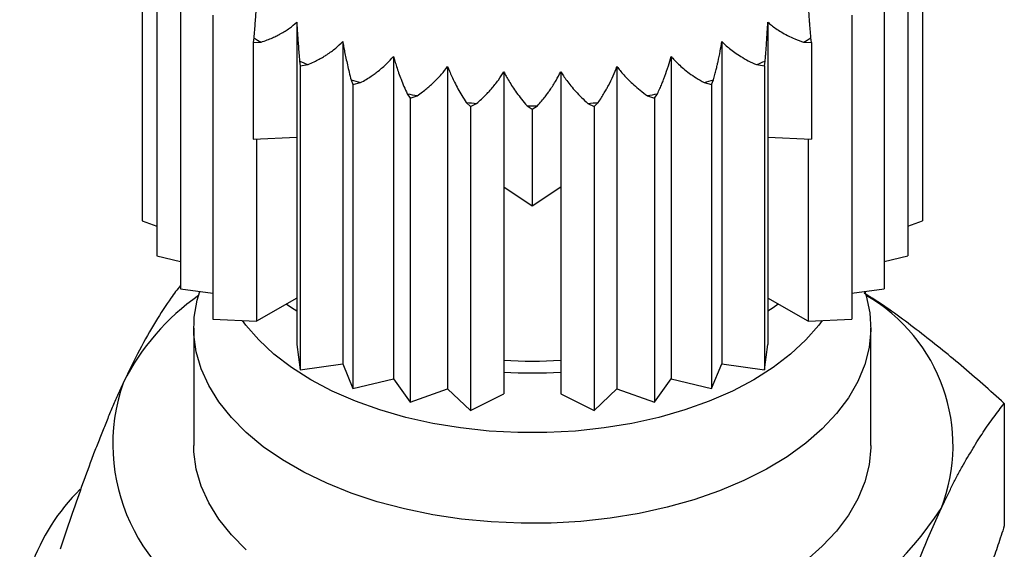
# Model space of a CAD drawing. Header units: millimetres. Extents: x 6 to 273, y 6 to 210.
# Tile 14 of 15: x 231 to 248, y 176 to 185. Entities that reach past the tile are written whole.
import ezdxf

# ---------------------------------------------------------------- set-up
doc = ezdxf.new("R2010")
doc.units = ezdxf.units.MM

msp = doc.modelspace()

# ---------------------------------------------------------------- linework, layer by layer
for p, q in [((232.976, 187.136), (232.976, 181.747)), ((246.804, 187.136), (246.804, 181.747)), ((233.233, 186.519), (233.233, 181.13)), ((246.548, 186.519), (246.548, 181.13)), ((233.653, 185.933), (233.653, 180.544)), ((246.127, 185.933), (246.127, 180.544)), ((234.227, 185.393), (234.227, 180.003)), ((245.553, 185.393), (245.553, 180.003)), ((235.715, 185.271), (235.715, 183.231)), ((244.066, 185.271), (244.066, 183.231)), ((234.952, 184.993), (234.94, 184.91)), ((244.84, 184.91), (244.829, 184.993)), ((234.94, 184.91), (235.083, 184.917)), ((234.94, 184.91), (234.94, 183.196)), ((236.531, 184.928), (236.531, 179.214)), ((243.249, 184.928), (243.249, 179.214)), ((244.697, 184.917), (244.84, 184.91)), ((244.84, 184.91), (244.84, 183.196)), ((237.43, 184.664), (237.43, 178.95)), ((242.351, 184.664), (242.351, 178.95)), ((235.765, 184.581), (235.776, 184.499)), ((235.776, 184.499), (235.915, 184.518)), ((235.776, 184.499), (235.776, 179.109)), ((238.389, 184.484), (238.389, 178.77)), ((241.391, 184.484), (241.391, 178.77)), ((243.865, 184.518), (244.005, 184.499)), ((244.005, 184.499), (244.016, 184.581)), ((244.005, 184.499), (244.005, 179.109)), ((239.386, 184.393), (239.386, 182.353)), ((240.395, 184.393), (240.395, 182.353)), ((236.679, 184.248), (236.712, 184.167)), ((236.712, 184.167), (236.845, 184.199)), ((236.712, 184.167), (236.712, 178.778)), ((242.936, 184.199), (243.068, 184.167)), ((243.068, 184.167), (243.102, 184.248)), ((243.068, 184.167), (243.068, 178.778)), ((237.672, 184.001), (237.727, 183.925)), ((237.727, 183.925), (237.849, 183.968)), ((241.931, 183.968), (242.053, 183.925)), ((242.053, 183.925), (242.108, 184.001)), ((237.727, 183.925), (237.727, 178.535)), ((238.72, 183.847), (238.795, 183.777)), ((238.795, 183.777), (238.904, 183.83)), ((238.795, 183.777), (238.795, 178.387)), ((239.797, 183.79), (239.89, 183.727)), ((239.89, 183.727), (239.983, 183.79)), ((240.876, 183.83), (240.985, 183.777)), ((240.985, 183.777), (241.06, 183.847)), ((240.985, 183.777), (240.985, 178.387)), ((242.053, 183.925), (242.053, 178.535)), ((239.89, 183.727), (239.89, 182.012)), ((234.94, 183.196), (235.715, 183.231)), ((235.715, 183.231), (235.715, 179.556)), ((244.066, 183.231), (244.066, 179.556)), ((244.066, 183.231), (244.84, 183.196)), ((235.001, 183.198), (235.001, 179.968)), ((244.779, 183.198), (244.779, 179.968)), ((239.386, 182.353), (239.89, 182.012)), ((239.386, 182.353), (239.386, 178.679)), ((239.89, 182.012), (240.395, 182.353)), ((240.395, 182.353), (240.395, 178.679)), ((232.976, 181.747), (233.233, 181.656)), ((246.548, 181.656), (246.804, 181.747)), ((233.233, 181.13), (233.653, 181.029)), ((246.127, 181.029), (246.548, 181.13)), ((233.653, 180.544), (234.227, 180.465)), ((245.553, 180.465), (246.127, 180.544)), ((235.715, 180.38), (235.001, 179.968)), ((244.779, 179.968), (244.066, 180.38)), ((234.227, 180.003), (235.001, 179.968)), ((244.779, 179.968), (245.553, 180.003)), ((233.89, 179.847), (233.89, 177.765)), ((245.89, 177.765), (245.89, 179.847)), ((235.715, 179.556), (235.776, 179.109)), ((244.005, 179.109), (244.066, 179.556)), ((235.776, 179.109), (236.531, 179.214)), ((236.531, 179.214), (236.712, 178.778)), ((243.068, 178.778), (243.249, 179.214)), ((243.249, 179.214), (244.005, 179.109)), ((236.712, 178.778), (237.43, 178.95)), ((237.43, 178.95), (237.727, 178.535)), ((242.053, 178.535), (242.351, 178.95)), ((242.351, 178.95), (243.068, 178.778)), ((237.727, 178.535), (238.389, 178.77)), ((238.389, 178.77), (238.795, 178.387)), ((240.985, 178.387), (241.391, 178.77)), ((241.391, 178.77), (242.053, 178.535)), ((238.795, 178.387), (239.386, 178.679)), ((240.395, 178.679), (240.985, 178.387)), ((248.255, 178.512), (248.255, 176.34))]:
    msp.add_line(p, q)
at = {"flags": 128}
for points in [[(245.784, 180.497), (245.808, 180.42), (245.872, 180.115), (245.89, 179.809), (245.861, 179.503), (245.784, 179.2), (245.662, 178.902), (245.495, 178.611), (245.284, 178.33), (245.03, 178.061), (244.737, 177.805), (244.405, 177.566), (244.038, 177.345), (243.639, 177.143), (243.21, 176.962), (242.755, 176.804), (242.278, 176.67), (241.782, 176.56), (241.272, 176.477), (240.75, 176.419), (240.222, 176.389), (239.691, 176.386), (239.162, 176.409), (238.638, 176.46), (238.125, 176.537), (237.625, 176.64), (237.143, 176.768), (236.682, 176.92), (236.246, 177.096), (235.839, 177.292), (235.464, 177.509), (235.123, 177.744), (234.82, 177.995), (234.556, 178.261), (234.334, 178.54), (234.156, 178.828), (234.022, 179.125), (233.935, 179.427), (233.894, 179.732), (233.899, 180.039), (233.952, 180.344), (233.997, 180.497)], [(235.715, 180.145), (235.62, 180.209), (235.53, 180.274)], [(244.25, 180.274), (244.16, 180.209), (244.066, 180.145)], [(245.026, 179.979), (244.967, 179.901), (244.739, 179.636), (244.469, 179.384), (244.16, 179.148), (243.815, 178.929), (243.436, 178.73), (243.027, 178.551), (242.591, 178.396), (242.132, 178.264), (241.654, 178.157), (241.161, 178.076), (240.657, 178.021), (240.147, 177.994), (239.634, 177.994), (239.123, 178.021), (238.62, 178.076), (238.126, 178.157), (237.648, 178.264), (237.19, 178.396), (236.754, 178.551), (236.345, 178.73), (235.966, 178.929), (235.62, 179.148), (235.312, 179.384), (235.042, 179.636), (234.813, 179.901), (234.755, 179.979)], [(234.82, 175.913), (234.556, 176.179), (234.334, 176.457), (234.156, 176.746), (234.022, 177.043), (233.935, 177.345), (233.894, 177.65), (233.89, 177.765)], [(245.89, 177.765), (245.89, 177.727), (245.861, 177.421), (245.784, 177.118), (245.662, 176.819), (245.495, 176.529), (245.284, 176.248), (245.03, 175.978), (244.737, 175.723)]]:
    msp.add_lwpolyline(points, dxfattribs=at)
for centre, radius, start, end in [((238.266, 190.582), 6.498, 239.3331, 240.6722), ((241.515, 190.582), 6.498, 299.3278, 300.6669), ((238.957, 191.982), 8.06, 246.6657, 247.8256), ((240.823, 191.982), 8.06, 292.1744, 293.3343), ((239.46, 193.398), 9.564, 253.0917, 254.1266), ((240.32, 193.398), 9.564, 285.8734, 286.9083), ((239.755, 194.615), 10.816, 258.8997, 259.853), ((240.026, 194.615), 10.816, 280.147, 281.1003), ((239.873, 195.437), 11.647, 264.322, 265.2295), ((239.89, 195.727), 11.938, 269.5537, 270.4463), ((239.908, 195.437), 11.647, 274.7705, 275.678), ((236.381, 177.008), 4.18, 125.1381, 153.3126), ((244.276, 177.765), 3.07, 338.6002, 60.1207), ((239.89, 188.6), 9.338, 266.9035, 273.0965), ((239.89, 188.649), 9.597, 266.9872, 273.0128), ((235.747, 177.784), 3.291, 160.4303, 249.3667), ((234.398, 174.429), 3.593, 134.5439, 186.6104), ((241.398, 180.459), 6.889, 273.61, 326.3846)]:
    msp.add_arc(centre, radius, start, end)
for points, knots in [([(235.001, 185.683), (235, 185.653), (234.997, 185.59), (234.991, 185.491), (234.984, 185.379), (234.975, 185.256), (234.964, 185.124), (234.956, 185.038), (234.952, 184.993)], [0, 0, 0, 0, 0.117019, 0.253385, 0.409453, 0.585607, 0.782287, 1, 1, 1, 1]), ([(244.829, 184.993), (244.826, 185.025), (244.82, 185.085), (244.813, 185.174), (244.807, 185.251), (244.799, 185.36), (244.789, 185.501), (244.782, 185.625), (244.779, 185.683)], [0, 0, 0, 0, 0.156323, 0.291689, 0.406375, 0.500602, 0.766332, 1, 1, 1, 1]), ([(235.083, 184.917), (235.12, 184.93), (235.189, 184.953), (235.282, 184.992), (235.358, 185.029), (235.461, 185.082), (235.584, 185.158), (235.673, 185.235), (235.715, 185.271)], [0, 0, 0, 0, 0.156323, 0.291689, 0.406375, 0.500602, 0.766332, 1, 1, 1, 1]), ([(235.715, 185.271), (235.717, 185.242), (235.72, 185.179), (235.727, 185.079), (235.735, 184.967), (235.744, 184.844), (235.753, 184.712), (235.761, 184.626), (235.765, 184.581)], [0, 0, 0, 0, 0.1170189, 0.2533847, 0.4094526, 0.585607, 0.7822867, 1, 1, 1, 1]), ([(244.016, 184.581), (244.019, 184.613), (244.024, 184.674), (244.032, 184.762), (244.038, 184.839), (244.046, 184.948), (244.055, 185.089), (244.062, 185.213), (244.066, 185.271)], [0, 0, 0, 0, 0.156323, 0.291689, 0.406375, 0.500602, 0.766332, 1, 1, 1, 1]), ([(244.066, 185.271), (244.086, 185.253), (244.13, 185.213), (244.209, 185.155), (244.304, 185.094), (244.417, 185.032), (244.549, 184.969), (244.646, 184.935), (244.697, 184.917)], [0, 0, 0, 0, 0.117019, 0.253385, 0.409453, 0.585607, 0.782287, 1, 1, 1, 1]), ([(235.915, 184.518), (235.951, 184.534), (236.018, 184.564), (236.109, 184.611), (236.183, 184.654), (236.284, 184.717), (236.404, 184.804), (236.49, 184.889), (236.531, 184.928)], [0, 0, 0, 0, 0.156323, 0.291689, 0.406375, 0.500602, 0.766331, 1, 1, 1, 1]), ([(236.531, 184.928), (236.536, 184.9), (236.546, 184.837), (236.565, 184.739), (236.588, 184.628), (236.614, 184.507), (236.644, 184.377), (236.667, 184.292), (236.679, 184.248)], [0, 0, 0, 0, 0.117019, 0.253385, 0.409453, 0.585607, 0.782287, 1, 1, 1, 1]), ([(243.102, 184.248), (243.11, 184.279), (243.126, 184.339), (243.148, 184.426), (243.166, 184.502), (243.191, 184.609), (243.219, 184.748), (243.24, 184.871), (243.249, 184.928)], [0, 0, 0, 0, 0.1563232, 0.2916894, 0.4063746, 0.500602, 0.7663312, 1, 1, 1, 1]), ([(243.249, 184.928), (243.269, 184.908), (243.313, 184.865), (243.389, 184.8), (243.482, 184.73), (243.592, 184.658), (243.721, 184.584), (243.816, 184.541), (243.865, 184.518)], [0, 0, 0, 0, 0.117019, 0.253385, 0.409453, 0.585607, 0.782287, 1, 1, 1, 1]), ([(236.845, 184.199), (236.879, 184.218), (236.943, 184.254), (237.029, 184.309), (237.1, 184.359), (237.195, 184.431), (237.309, 184.529), (237.391, 184.621), (237.43, 184.664)], [0, 0, 0, 0, 0.156323, 0.291689, 0.406375, 0.500602, 0.766331, 1, 1, 1, 1]), ([(237.43, 184.664), (237.438, 184.636), (237.455, 184.575), (237.486, 184.478), (237.522, 184.37), (237.566, 184.253), (237.616, 184.126), (237.653, 184.044), (237.672, 184.001)], [0, 0, 0, 0, 0.117019, 0.253385, 0.409453, 0.585607, 0.782287, 1, 1, 1, 1]), ([(242.108, 184.001), (242.122, 184.032), (242.149, 184.089), (242.184, 184.174), (242.214, 184.247), (242.254, 184.352), (242.3, 184.488), (242.335, 184.608), (242.351, 184.664)], [0, 0, 0, 0, 0.156323, 0.291689, 0.406375, 0.500602, 0.766331, 1, 1, 1, 1]), ([(242.351, 184.664), (242.37, 184.642), (242.411, 184.595), (242.484, 184.523), (242.571, 184.445), (242.676, 184.363), (242.798, 184.278), (242.888, 184.226), (242.936, 184.199)], [0, 0, 0, 0, 0.117019, 0.253385, 0.409453, 0.585607, 0.782287, 1, 1, 1, 1]), ([(237.849, 183.968), (237.881, 183.99), (237.94, 184.031), (238.019, 184.094), (238.085, 184.15), (238.173, 184.231), (238.278, 184.338), (238.354, 184.438), (238.389, 184.484)], [0, 0, 0, 0, 0.156323, 0.29169, 0.406375, 0.500602, 0.766331, 1, 1, 1, 1]), ([(238.389, 184.484), (238.4, 184.457), (238.424, 184.397), (238.465, 184.304), (238.515, 184.2), (238.574, 184.087), (238.643, 183.966), (238.694, 183.888), (238.72, 183.847)], [0, 0, 0, 0, 0.117019, 0.253385, 0.409453, 0.585607, 0.782287, 1, 1, 1, 1]), ([(241.06, 183.847), (241.079, 183.876), (241.115, 183.931), (241.164, 184.012), (241.204, 184.082), (241.259, 184.182), (241.323, 184.313), (241.369, 184.43), (241.391, 184.484)], [0, 0, 0, 0, 0.156323, 0.29169, 0.406375, 0.500602, 0.766331, 1, 1, 1, 1]), ([(241.391, 184.484), (241.409, 184.461), (241.447, 184.41), (241.514, 184.332), (241.595, 184.246), (241.692, 184.155), (241.804, 184.059), (241.888, 183.999), (241.931, 183.968)], [0, 0, 0, 0, 0.117019, 0.253385, 0.409453, 0.585607, 0.782287, 1, 1, 1, 1]), ([(238.904, 183.83), (238.932, 183.855), (238.985, 183.902), (239.055, 183.971), (239.114, 184.033), (239.193, 184.121), (239.286, 184.237), (239.354, 184.343), (239.386, 184.393)], [0, 0, 0, 0, 0.156323, 0.29169, 0.406375, 0.500602, 0.766331, 1, 1, 1, 1]), ([(239.386, 184.393), (239.399, 184.367), (239.428, 184.31), (239.48, 184.221), (239.542, 184.122), (239.615, 184.015), (239.701, 183.901), (239.764, 183.828), (239.797, 183.79)], [0, 0, 0, 0, 0.117019, 0.253385, 0.409453, 0.585607, 0.782287, 1, 1, 1, 1]), ([(239.983, 183.79), (240.007, 183.817), (240.052, 183.868), (240.113, 183.944), (240.163, 184.01), (240.23, 184.105), (240.31, 184.229), (240.368, 184.341), (240.395, 184.393)], [0, 0, 0, 0, 0.1563234, 0.2916896, 0.4063746, 0.5006016, 0.7663309, 1, 1, 1, 1]), ([(240.395, 184.393), (240.41, 184.368), (240.444, 184.314), (240.504, 184.23), (240.577, 184.137), (240.663, 184.038), (240.763, 183.932), (240.837, 183.865), (240.876, 183.83)], [0, 0, 0, 0, 0.117019, 0.253385, 0.409453, 0.585607, 0.782287, 1, 1, 1, 1]), ([(233.653, 180.602), (233.597, 180.53), (233.452, 180.34), (233.209, 179.963), (232.93, 179.476), (232.74, 179.081), (232.646, 178.886)], [0, 0, 0, 0, 0.16963, 0.442971, 0.723766, 1, 1, 1, 1]), ([(248.255, 178.512), (248.001, 178.74), (247.502, 179.186), (246.738, 179.796), (246.162, 180.224), (245.835, 180.426), (245.771, 180.466)], [0, 0, 0, 0, 0.312585, 0.613032, 0.923195, 1, 1, 1, 1]), ([(232.646, 178.886), (232.614, 178.817), (232.552, 178.681), (232.458, 178.466), (232.364, 178.243), (232.27, 178.012), (232.175, 177.771), (232.05, 177.444), (231.896, 177.02), (231.711, 176.488), (231.588, 176.114), (231.525, 175.924)], [0, 0, 0, 0, 0.082782, 0.165184, 0.247645, 0.330594, 0.414447, 0.499598, 0.662368, 0.828586, 1, 1, 1, 1]), ([(247.135, 176.645), (247.166, 176.711), (247.229, 176.845), (247.322, 177.034), (247.416, 177.216), (247.511, 177.39), (247.606, 177.557), (247.731, 177.767), (247.885, 178.009), (248.069, 178.275), (248.193, 178.432), (248.255, 178.512)], [0, 0, 0, 0, 0.082782, 0.165184, 0.247645, 0.330594, 0.414447, 0.499598, 0.662368, 0.828586, 1, 1, 1, 1]), ([(246.014, 173.683), (246.052, 173.798), (246.127, 174.026), (246.239, 174.357), (246.349, 174.676), (246.459, 174.982), (246.596, 175.351), (246.757, 175.771), (246.946, 176.23), (247.072, 176.506), (247.135, 176.645)], [0, 0, 0, 0, 0.103571, 0.205026, 0.304705, 0.402984, 0.500282, 0.669228, 0.834677, 1, 1, 1, 1]), ([(248.255, 176.34), (248.218, 176.225), (248.143, 175.997), (248.031, 175.666), (247.92, 175.347), (247.811, 175.041), (247.675, 174.672), (247.512, 174.252), (247.322, 173.793), (247.197, 173.517), (247.135, 173.378)], [0, 0, 0, 0, 0.103571, 0.205026, 0.304705, 0.402984, 0.500282, 0.669228, 0.834677, 1, 1, 1, 1])]:
    msp.add_open_spline(points, degree=3, knots=knots)

doc.saveas('drawing.dxf')
